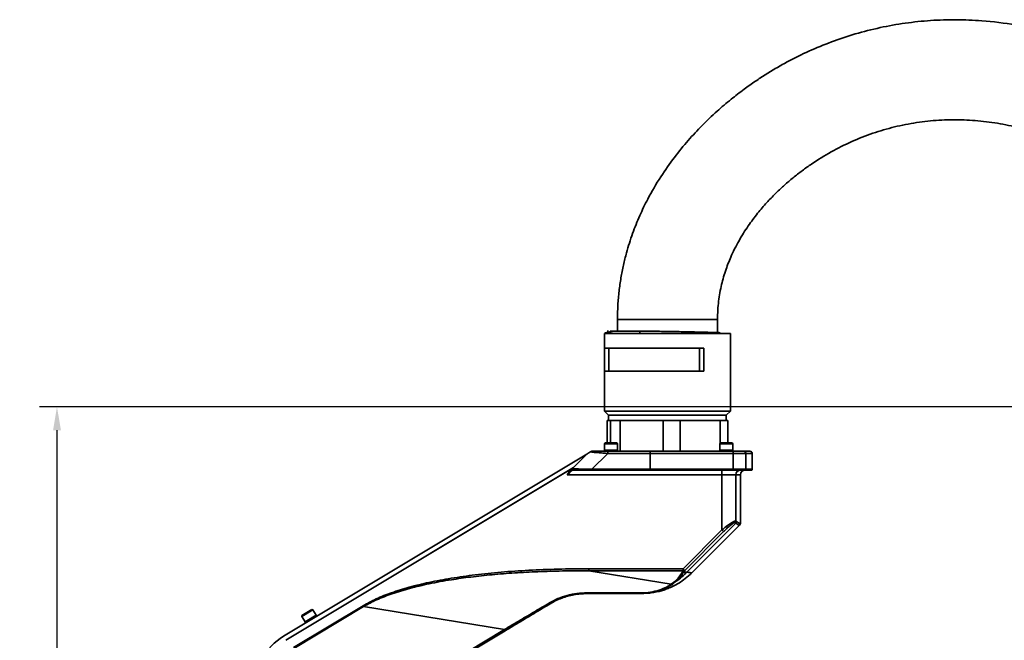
# Model space of a CAD drawing. Header units: millimetres. Extents: x 609 to 1177, y -109 to 470.
# Tile 44 of 60: x 748 to 832, y 304 to 357. Entities that reach past the tile are written whole.
import ezdxf

# ---------------------------------------------------------------- set-up
doc = ezdxf.new("R2010")
doc.units = ezdxf.units.MM
doc.header["$PDSIZE"] = -1
doc.layers.add('标注层', color=7, linetype='Continuous')
doc.dimstyles.new('ISO-25', dxfattribs={"dimtxt": 2.5, "dimasz": 2, "dimexe": 1.5, "dimexo": 0.625, "dimtad": 1, "dimdec": 1, "dimlfac": 5, "dimtxsty": 'Standard', "dimcen": 2.5, "dimclrd": 1, "dimclre": 1, "dimadec": 0, "dimazin": 0, "dimtfac": 1, "dimtdec": 1, "dimtmove": 0, "dimatfit": 3, "dimfxl": 1, "dimarcsym": 0})

# ---------------------------------------------------------------- blocks, each defined once
blk = doc.blocks.new('_D_9')
at = {"layer": 'Defpoints', "color": 0, "transparency": 16777216}
for p in [(846.039, 323.681), (751.662, 245.451), (779.419, 245.451)]:
    blk.add_point(p, dxfattribs=at)
at = {"layer": '标注层', "color": 1, "lineweight": -2, "transparency": 16777216}
for p, q in [((845.414, 323.681), (750.162, 323.681)), ((751.662, 321.681), (751.662, 247.451)), ((778.794, 245.451), (750.162, 245.451))]:
    blk.add_line(p, q, dxfattribs=at)
at = {"layer": '标注层', "color": 1, "transparency": 16777216}
for points in [[(751.329, 321.681), (751.996, 321.681), (751.662, 323.681)], [(751.329, 247.451), (751.996, 247.451), (751.662, 245.451)]]:
    blk.add_solid(points, dxfattribs=at)
at = {"layer": '标注层', "color": 0, "transparency": 16777216, "insert": (748.537, 278.24), "char_height": 2.5, "attachment_point": 1, "rotation": 90}
blk.add_mtext('391', dxfattribs=at)

msp = doc.modelspace()

# ---------------------------------------------------------------- linework, layer by layer
at = {"linetype": 'Continuous', "lineweight": 35}
for p, q in [((799.28869, 331.10507), (799.28869, 330.10507)), ((803.53869, 331.10507), (799.28869, 331.10507)), ((803.53869, 331.10507), (807.78869, 331.10507)), ((807.78869, 329.98329), (807.78869, 331.10507)), ((798.19429, 329.91089), (798.18869, 329.90507)), ((798.18869, 329.90507), (798.18869, 323.30507)), ((801.18134, 329.90507), (798.18869, 329.90507)), ((798.53139, 330.10507), (798.41049, 330.10507)), ((799.67302, 330.10507), (799.53772, 330.10507)), ((808.03411, 329.90507), (801.18134, 329.90507)), ((808.88869, 329.90507), (808.03411, 329.90507)), ((808.88869, 323.30507), (808.88869, 329.90507)), ((798.19336, 328.66507), (800.65349, 328.66507)), ((798.19336, 326.70507), (798.19336, 328.66507)), ((798.55478, 326.70507), (798.55478, 328.66507)), ((800.65349, 328.66507), (806.63165, 328.66507)), ((806.27022, 328.66507), (806.27022, 326.70507)), ((806.63165, 328.66507), (806.63165, 326.70507)), ((800.65349, 326.70507), (798.19336, 326.70507)), ((806.63165, 326.70507), (800.65349, 326.70507)), ((798.18869, 323.30507), (798.53869, 322.95507)), ((808.04403, 323.30507), (798.18869, 323.30507)), ((808.88869, 323.30507), (808.04403, 323.30507)), ((808.53869, 322.95507), (808.88869, 323.30507)), ((798.41284, 320.60507), (798.41284, 322.50507)), ((798.55001, 322.50507), (798.41284, 322.50507)), ((798.53869, 322.95507), (798.53869, 322.50507)), ((808.53869, 322.95507), (798.53869, 322.95507)), ((798.68718, 322.50507), (798.55001, 322.50507)), ((798.68718, 320.60507), (798.68718, 322.50507)), ((799.50462, 322.50507), (798.68718, 322.50507)), ((799.50462, 319.90507), (799.50462, 322.50507)), ((801.33556, 322.50507), (799.50462, 322.50507)), ((803.16649, 322.50507), (801.33556, 322.50507)), ((803.16649, 319.90507), (803.16649, 322.50507)), ((804.63047, 322.50507), (803.16649, 322.50507)), ((804.63047, 319.90507), (804.63047, 322.50507)), ((806.32424, 322.50507), (804.63047, 322.50507)), ((808.01801, 322.50507), (806.32424, 322.50507)), ((808.01801, 320.57439), (808.01801, 322.50507)), ((808.66454, 322.50507), (808.01801, 322.50507)), ((808.53869, 322.50507), (808.53869, 322.95507)), ((808.66454, 320.60507), (808.66454, 322.50507)), ((798.24869, 320.60507), (798.18869, 320.54507)), ((798.18869, 320.54507), (798.18869, 320.00507)), ((798.6417, 320.54507), (798.18869, 320.54507)), ((798.24869, 320.60507), (798.65228, 320.60507)), ((799.28869, 320.54507), (798.6417, 320.54507)), ((798.65228, 320.60507), (799.22869, 320.60507)), ((799.28869, 320.54507), (799.22869, 320.60507)), ((799.28869, 320.00507), (799.28869, 320.54507)), ((808.04869, 320.60507), (807.98869, 320.54507)), ((807.98869, 320.54507), (807.98869, 320.00507)), ((808.13292, 320.54507), (807.98869, 320.54507)), ((808.04869, 320.60507), (808.17719, 320.60507)), ((809.08869, 320.54507), (808.13292, 320.54507)), ((808.17719, 320.60507), (809.02869, 320.60507)), ((809.08869, 320.54507), (809.02869, 320.60507)), ((809.08869, 320.00507), (809.08869, 320.54507)), ((796.68573, 319.66408), (770.912, 304.17766)), ((795.42903, 318.39541), (796.71573, 319.68211)), ((797.08659, 319.90494), (797.0868, 319.90507)), ((797.1214, 318.36507), (798.48181, 319.70507)), ((798.18869, 320.00507), (798.18869, 319.90507)), ((798.6417, 320.00507), (798.18869, 320.00507)), ((799.28869, 320.00507), (798.18869, 320.00507)), ((798.47413, 319.90507), (802.03815, 319.90507)), ((798.48181, 319.70507), (802.05476, 319.70507)), ((799.28869, 320.00507), (798.6417, 320.00507)), ((799.28869, 319.90507), (799.28869, 320.00507)), ((802.03815, 319.90507), (809.10348, 319.90507)), ((802.05476, 319.70507), (802.05476, 318.36507)), ((809.12009, 319.70507), (802.05476, 319.70507)), ((807.98869, 320.00507), (807.98869, 319.90507)), ((808.13292, 320.00507), (807.98869, 320.00507)), ((809.08869, 320.00507), (807.98869, 320.00507)), ((809.08869, 320.00507), (808.13292, 320.00507)), ((809.08869, 319.90507), (809.08869, 320.00507)), ((809.12009, 318.36507), (809.12009, 319.70507)), ((809.12009, 319.70507), (810.19884, 319.70507)), ((810.19884, 318.36507), (810.19884, 319.70507)), ((810.73869, 319.70507), (810.19884, 319.70507)), ((810.73869, 318.36507), (810.73869, 319.70507)), ((771.11801, 303.83479), (795.54658, 318.51296)), ((771.11801, 303.83479), (795.03416, 318.20507)), ((795.02353, 317.90506), (795.20409, 318.17047)), ((795.2507, 318.1026), (795.02353, 317.90506)), ((795.073, 318.20507), (795.03416, 318.20507)), ((795.40428, 318.37066), (795.35585, 318.32223)), ((795.44817, 318.40735), (795.42903, 318.39541)), ((795.49039, 318.30507), (795.47145, 318.29456)), ((797.1214, 318.36507), (802.05476, 318.36507)), ((802.04978, 318.30507), (809.1151, 318.30507)), ((802.05476, 318.36507), (809.12009, 318.36507)), ((808.16236, 317.90507), (808.16236, 318.30507)), ((809.12009, 318.36507), (810.19884, 318.36507)), ((810.73869, 318.36507), (810.19884, 318.36507)), ((808.16236, 317.90507), (795.02353, 317.90507)), ((808.16236, 317.90507), (809.3477, 317.90507)), ((808.16236, 313.21201), (808.16236, 317.90507)), ((809.3477, 317.90507), (809.3477, 313.97595)), ((809.73869, 317.90507), (809.3477, 317.90507)), ((809.73869, 313.78791), (809.73869, 317.90507)), ((805.18427, 309.63509), (809.34467, 313.7955)), ((809.28915, 313.83695), (809.26796, 313.8424)), ((809.34467, 313.7955), (809.28915, 313.83695)), ((809.3477, 313.97595), (809.32228, 313.9814)), ((809.40358, 313.93449), (809.3477, 313.97595)), ((809.73869, 313.78791), (809.72467, 313.77398)), ((804.86627, 309.91592), (808.16236, 313.21201)), ((808.30136, 313.07301), (805.00527, 309.77692)), ((809.66618, 313.63256), (805.59605, 309.56243)), ((808.16236, 313.21201), (808.30136, 313.07301)), ((796.84419, 309.91592), (804.86627, 309.91592)), ((796.84419, 309.74632), (796.84419, 309.91592)), ((803.86459, 308.59583), (796.84419, 309.74632)), ((804.86627, 309.74632), (796.84419, 309.74632)), ((804.78462, 309.60449), (804.86627, 309.74632)), ((804.86627, 309.91592), (804.86627, 309.74632)), ((805.00527, 309.77692), (804.86627, 309.91592)), ((805.00527, 309.77692), (804.92362, 309.63509)), ((804.92362, 309.63509), (805.18427, 309.63509)), ((803.86459, 308.59583), (804.17647, 308.84615)), ((803.96084, 308.59165), (804.28551, 308.8506)), ((805.59605, 309.56243), (805.51777, 309.48556)), ((801.12598, 307.80507), (796.66988, 307.80507)), ((796.68522, 307.86759), (801.13614, 307.8554)), ((771.76085, 303.21601), (777.68089, 306.77313)), ((777.71914, 306.70946), (771.7991, 303.15234)), ((773.4032, 306.42117), (772.46031, 305.85463)), ((772.48084, 305.93696), (773.32086, 306.4417)), ((773.4032, 306.42117), (773.32086, 306.4417)), ((773.68132, 305.9583), (773.4032, 306.42117)), ((777.68089, 306.77313), (777.71914, 306.70946)), ((789.67707, 304.74983), (777.71914, 306.70946)), ((772.48084, 305.93696), (772.46031, 305.85463)), ((772.46031, 305.85463), (772.73843, 305.39176)), ((773.68132, 305.9583), (772.73843, 305.39176)), ((772.73843, 305.39176), (772.78994, 305.30604)), ((773.73282, 305.87258), (773.68132, 305.9583)), ((778.81379, 298.22252), (789.67707, 304.74983)), ((789.74182, 304.64207), (778.87854, 298.11475)), ((789.67707, 304.74983), (789.74182, 304.64207))]:
    msp.add_line(p, q, dxfattribs=at)
at = {"linetype": 'Continuous', "lineweight": 35, "flags": 128}
for points in [[(802.04203, 307.84472), (801.94151, 307.83396), (801.35341, 307.80507)], [(793.50067, 307.00576), (793.51374, 306.99055), (793.52625, 306.9773), (793.538, 306.96623), (793.54881, 306.9575), (793.55852, 306.95124), (793.56698, 306.94756), (793.57406, 306.94649), (793.57965, 306.94807)]]:
    msp.add_lwpolyline(points, dxfattribs=at)
at = {"linetype": 'Continuous', "lineweight": 35}
for centre, radius, start, end in [((797.25319, 319.30507), 0.6, 90, 115.5170973), ((797.17341, 319.75499), 1.30935, 357.8147511, 6.5815187), ((801.44023, 319.75472), 0.61654, 355.3804808, 14.1140429), ((808.50555, 319.75472), 0.61654, 355.3804792, 14.1140453), ((810.00062, 319.70685), 0.19823, 359.4845367, 89.4750906), ((810.53869, 319.70507), 0.2, 0, 90), ((795.073, 318.60507), 0.4, 270, 315), ((795.47367, 318.35484), 0.06032, 137.740956, 267.8910273), ((795.49086, 318.36511), 0.06005, 135.3101716, 269.5470852), ((796.4188, 318.35007), 0.70276, 356.3281088, 1.2224728), ((801.8704, 318.35017), 0.18496, 345.8859547, 4.6195208), ((808.93573, 318.35017), 0.18496, 345.8859547, 4.6195208), ((809.74527, 317.9075), 0.39758, 90.3543416, 180.3500121), ((810.13869, 317.90507), 0.4, 90, 180), ((810.13937, 318.36453), 0.05947, 270.5249094, 0.5154633), ((810.67869, 318.36507), 0.06, 270, 0), ((809.11864, 313.98087), 0.20364, 317.1592582, 0.1502714), ((809.14484, 313.97958), 0.20289, 315.3351792, 358.9756177), ((809.2012, 313.93828), 0.20242, 315.13812, 358.9283984), ((809.52493, 313.77378), 0.19974, 315.0043501, 0.0562627), ((809.53869, 313.78791), 0.2, 315, 360), ((800.90561, 313.62988), 5.85365, 305.2679694, 316.965151), ((804.81875, 309.78046), 0.17924, 259.0235205, 305.8076227), ((804.9004, 309.92228), 0.17924, 259.0235205, 305.8076227), ((804.22533, 308.98708), 0.14915, 250.8785882, 293.7962144), ((803.91795, 308.71415), 0.12979, 245.7261981, 289.2995783), ((796.58085, 307.86006), 0.10464, 328.2975593, 4.1248995), ((801.03624, 307.84936), 0.10008, 333.7306785, 3.4564364), ((773.53869, 299.80611), 5.1, 121, 180)]:
    msp.add_arc(centre, radius, start, end, dxfattribs=at)
for points, knots in [([(858.78869, 334.32884), (858.7745, 334.70552), (858.7473, 335.42731), (858.55453, 336.45224), (858.29816, 337.37715), (857.93118, 338.39001), (857.44049, 339.45321), (856.83526, 340.53181), (856.24667, 341.44695), (855.69682, 342.22052), (855.17289, 342.90506), (854.64589, 343.55124), (853.81644, 344.50946), (852.6071, 345.78006), (850.93574, 347.33429), (849.07997, 348.86527), (847.09446, 350.31929), (845.04061, 351.64374), (842.96081, 352.80998), (840.87471, 353.80809), (838.56123, 354.73646), (835.98994, 355.54719), (833.13778, 356.17157), (830.48979, 356.49964), (828.0731, 356.59805), (825.90052, 356.53033), (823.74044, 356.30587), (821.60085, 355.92491), (819.50293, 355.39105), (817.48312, 354.71774), (815.57411, 353.92877), (814.03382, 353.16791), (812.82191, 352.49121), (811.899, 351.93215), (810.97185, 351.32606), (809.98491, 350.62871), (808.89219, 349.78618), (807.69385, 348.76556), (806.47394, 347.60268), (805.2594, 346.29679), (804.07711, 344.84887), (802.91163, 343.18739), (801.93979, 341.52381), (801.15762, 339.9079), (800.54659, 338.38736), (800.09909, 336.97794), (799.78527, 335.7143), (799.57222, 334.62489), (799.41323, 333.49075), (799.30864, 332.31251), (799.29541, 331.51188), (799.28869, 331.10507)], [0, 0, 0, 0, 0.013566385, 0.025995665, 0.037469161, 0.048129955, 0.064782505, 0.079600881, 0.092667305, 0.103974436, 0.113793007, 0.123726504, 0.134017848, 0.159458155, 0.186891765, 0.216217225, 0.246102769, 0.275525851, 0.304231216, 0.331972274, 0.358802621, 0.394003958, 0.428996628, 0.463875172, 0.49001063, 0.516087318, 0.542135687, 0.568202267, 0.594333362, 0.620076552, 0.644859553, 0.668713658, 0.681938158, 0.694869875, 0.707589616, 0.721847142, 0.73840699, 0.757295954, 0.778545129, 0.799103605, 0.82152442, 0.845853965, 0.872167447, 0.890856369, 0.910504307, 0.93117082, 0.944087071, 0.957407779, 0.971152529, 0.985341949, 1, 1, 1, 1]), ([(807.78869, 331.10507), (807.79339, 331.36876), (807.8026, 331.88552), (807.87516, 332.6433), (807.98447, 333.36822), (808.1753, 334.27928), (808.48823, 335.3488), (809.0101, 336.65708), (809.67325, 337.942), (810.46233, 339.17062), (811.26202, 340.22159), (812.03216, 341.10562), (812.76435, 341.85791), (813.4808, 342.52655), (814.21506, 343.15228), (814.98184, 343.74941), (816.04336, 344.50408), (817.43109, 345.36062), (819.17359, 346.23496), (820.97518, 346.94483), (822.82026, 347.48641), (824.6989, 347.85849), (826.59776, 348.0597), (828.50282, 348.09232), (830.40247, 347.96011), (832.28687, 347.6671), (834.14248, 347.22053), (835.95612, 346.63039), (837.42494, 346.02742), (838.57148, 345.48365), (839.43428, 345.03737), (840.36658, 344.51334), (841.43241, 343.85974), (842.66832, 343.02808), (844.04542, 342.00298), (845.50835, 340.78289), (846.97718, 339.39318), (848.12648, 338.12286), (848.94189, 337.0661), (849.45454, 336.30688), (849.83021, 335.64924), (850.07395, 335.11927), (850.20946, 334.74413), (850.27003, 334.5002), (850.28579, 334.37913), (850.28838, 334.34335), (850.28861, 334.33248), (850.28869, 334.32884)], [0, 0, 0, 0, 0.01398671, 0.02741019, 0.04034861, 0.05286234, 0.07676942, 0.09935761, 0.12749463, 0.15333527, 0.17672854, 0.19749329, 0.21549708, 0.23239761, 0.24946501, 0.26665967, 0.28393852, 0.31854358, 0.35305601, 0.38723099, 0.42113314, 0.45493258, 0.48869397, 0.52229876, 0.5558849, 0.58959284, 0.6233525, 0.65702886, 0.69067674, 0.7075047, 0.72433779, 0.74219946, 0.76423053, 0.79064825, 0.82120257, 0.85526652, 0.8916481, 0.92839836, 0.94600627, 0.96242254, 0.97696221, 0.98613143, 0.99333498, 0.9980975, 0.99942335, 0.9998069, 1, 1, 1, 1]), ([(798.87262, 330.09094), (798.87333, 330.09057), (798.87442, 330.09001), (798.87377, 330.08856), (798.87238, 330.08745), (798.87098, 330.08663), (798.86919, 330.08579), (798.86612, 330.08457), (798.85841, 330.08211), (798.84567, 330.07903), (798.80409, 330.07038), (798.73141, 330.05864), (798.60555, 330.03782), (798.45569, 330.01075), (798.30779, 329.97692), (798.25278, 329.95378), (798.22383, 329.9416)], [0, 0, 0, 0, 0.00557433, 0.00855611, 0.00965492, 0.01061334, 0.01157764, 0.01268802, 0.01566493, 0.02544431, 0.0406369, 0.117437, 0.23666713, 0.45024456, 0.71071395, 1, 1, 1, 1]), ([(799.53772, 330.10507), (799.42185, 330.10507), (799.18442, 330.10507), (798.8878, 330.10507), (798.74039, 330.10507), (798.66507, 330.10507)], [0, 0, 0, 0, 0.31790314, 0.65143116, 1, 1, 1, 1]), ([(801.26946, 330.10507), (801.08756, 330.10507), (800.70752, 330.10507), (800.16462, 330.10507), (799.84102, 330.10507), (799.67302, 330.10507)], [0, 0, 0, 0, 0.30625847, 0.63983992, 1, 1, 1, 1]), ([(801.26946, 330.10507), (801.25838, 330.1024), (801.24132, 330.09829), (801.22081, 330.07335), (801.20669, 330.04753), (801.19531, 330.01549), (801.18433, 329.96893), (801.18251, 329.93023), (801.18134, 329.90507)], [0, 0, 0, 0, 0.23945684, 0.36836066, 0.5, 0.63163934, 0.76054316, 1, 1, 1, 1]), ([(808.01444, 329.97448), (807.98337, 329.97588), (807.81681, 329.9834), (807.41531, 329.99681), (806.83013, 330.01437), (806.18815, 330.03097), (805.526, 330.04634), (804.86423, 330.06023), (804.22246, 330.0724), (803.61456, 330.08271), (802.99452, 330.09191), (802.38017, 330.09921), (801.78692, 330.10413), (801.43572, 330.10477), (801.26946, 330.10507)], [0, 0, 0, 0, 0.02424276, 0.12999018, 0.23316841, 0.33274535, 0.42790225, 0.51805429, 0.60284498, 0.68212149, 0.7558989, 0.84594624, 0.92706882, 1, 1, 1, 1]), ([(796.71573, 319.68211), (796.71941, 319.68432), (796.72769, 319.68929), (796.80661, 319.73671), (796.89932, 319.79242), (796.96673, 319.83292), (796.97658, 319.83884)], [0, 0, 0, 0, 0.207367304, 0.46703957, 0.922101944, 1, 1, 1, 1]), ([(796.97658, 319.83884), (797.06133, 319.83152), (797.22862, 319.81706), (797.62372, 319.78204), (798.04514, 319.74443), (798.33677, 319.71814), (798.48181, 319.70507)], [0, 0, 0, 0, 0.257743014, 0.508766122, 0.755689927, 1, 1, 1, 1]), ([(796.97659, 319.83885), (796.98724, 319.84525), (797.00363, 319.8551), (797.02788, 319.86967), (797.04544, 319.88022), (797.06052, 319.88928), (797.07399, 319.89737), (797.08561, 319.90436), (797.08632, 319.90478), (797.0868, 319.90507)], [0, 0, 0, 0, 0.18300706, 0.28164731, 0.36486234, 0.44842531, 0.54302865, 0.69543953, 1, 1, 1, 1]), ([(797.0868, 319.90507), (797.11939, 319.90507), (797.18449, 319.90507), (797.37766, 319.90507), (797.67253, 319.90507), (798.06709, 319.90507), (798.33861, 319.90507), (798.47413, 319.90507)], [0, 0, 0, 0, 0.12558669, 0.25085684, 0.50083657, 0.75085875, 1, 1, 1, 1]), ([(809.10348, 319.90507), (809.2028, 319.90507), (809.42334, 319.90507), (809.70187, 319.90507), (809.91433, 319.90507), (809.97286, 319.90507), (810.00244, 319.90507)], [0, 0, 0, 0, 0.23217719, 0.51554916, 0.75523264, 1, 1, 1, 1]), ([(810.00244, 319.90507), (810.15839, 319.90507), (810.471, 319.90507), (810.51609, 319.90507), (810.53869, 319.90507)], [0, 0, 0, 0, 0.49887022, 1, 1, 1, 1]), ([(795.2507, 318.1026), (795.24714, 318.10546), (795.24001, 318.11119), (795.22993, 318.12139), (795.22096, 318.13204), (795.2136, 318.14276), (795.20843, 318.15286), (795.20565, 318.16176), (795.20508, 318.16925), (795.20683, 318.17247), (795.2077, 318.17408)], [0, 0, 0, 0, 0.12494323, 0.25000113, 0.3750539, 0.5000006, 0.62495131, 0.74999902, 0.8750604, 1, 1, 1, 1]), ([(795.20827, 318.17465), (795.25834, 318.22471), (795.33103, 318.29741), (795.40053, 318.3669), (795.41974, 318.38612), (795.42903, 318.39541)], [0, 0, 0, 0, 0.53333774, 0.77436382, 1, 1, 1, 1]), ([(795.47145, 318.29456), (795.46229, 318.28661), (795.44285, 318.26974), (795.37265, 318.2086), (795.3005, 318.14589), (795.2507, 318.1026)], [0, 0, 0, 0, 0.21634564, 0.45904081, 1, 1, 1, 1]), ([(795.44817, 318.40735), (795.46816, 318.40686), (795.50813, 318.40589), (795.71042, 318.40081), (796.0717, 318.39169), (796.58344, 318.37874), (796.94193, 318.36963), (797.1214, 318.36507)], [0, 0, 0, 0, 0.12679535, 0.25356735, 0.50335334, 0.7513738, 1, 1, 1, 1]), ([(795.49039, 318.30507), (795.50988, 318.30507), (795.54897, 318.30507), (795.74683, 318.30507), (796.09925, 318.30507), (796.5968, 318.30507), (796.94537, 318.30507), (797.12012, 318.30507)], [0, 0, 0, 0, 0.12497496, 0.25056018, 0.49997069, 0.74931921, 1, 1, 1, 1]), ([(809.1151, 318.30507), (809.23381, 318.30507), (809.47776, 318.30507), (809.795, 318.30507), (810.03759, 318.30507), (810.10642, 318.30507), (810.13992, 318.30507)], [0, 0, 0, 0, 0.243305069, 0.5, 0.756694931, 1, 1, 1, 1]), ([(810.67869, 318.30507), (810.65599, 318.30507), (810.61068, 318.30507), (810.2966, 318.30507), (810.13992, 318.30507)], [0, 0, 0, 0, 0.501129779, 1, 1, 1, 1]), ([(809.32228, 313.9814), (809.30308, 313.97882), (809.26416, 313.97359), (809.13272, 313.91634), (808.89276, 313.77211), (808.53739, 313.5172), (808.28813, 313.31435), (808.16236, 313.21201)], [0, 0, 0, 0, 0.107044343, 0.216965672, 0.460529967, 0.727812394, 1, 1, 1, 1]), ([(809.26796, 313.8424), (809.2513, 313.83963), (809.21753, 313.83402), (809.10528, 313.77421), (808.90619, 313.6297), (808.61396, 313.3782), (808.40871, 313.17781), (808.30136, 313.07301)], [0, 0, 0, 0, 0.10572605, 0.21435388, 0.44806155, 0.71133068, 1, 1, 1, 1]), ([(809.34467, 313.7955), (809.42352, 313.73515), (809.58384, 313.61244), (809.63843, 313.62578), (809.66618, 313.63256)], [0, 0, 0, 0, 0.491792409, 1, 1, 1, 1]), ([(809.72467, 313.77398), (809.69744, 313.76699), (809.64304, 313.75302), (809.48333, 313.87405), (809.40358, 313.93449)], [0, 0, 0, 0, 0.50064213, 1, 1, 1, 1]), ([(777.68089, 306.77313), (778.04549, 306.97321), (778.82217, 307.39939), (780.14033, 307.90836), (781.64416, 308.37511), (783.33609, 308.78056), (785.20544, 309.12834), (787.24428, 309.41462), (789.44287, 309.63907), (791.78943, 309.79882), (794.27312, 309.89836), (795.97307, 309.90997), (796.84419, 309.91592)], [0, 0, 0, 0, 0.063599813, 0.135477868, 0.215754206, 0.304546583, 0.401596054, 0.506706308, 0.619593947, 0.739804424, 0.866665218, 1, 1, 1, 1]), ([(796.84419, 309.74632), (796.09929, 309.74398), (794.65608, 309.73945), (792.56182, 309.67562), (790.56696, 309.57121), (788.6713, 309.42232), (786.8748, 309.22907), (785.09379, 308.98001), (783.35037, 308.66492), (781.66023, 308.2697), (780.16383, 307.81561), (778.85322, 307.32004), (778.08015, 306.90383), (777.71914, 306.70946)], [0, 0, 0, 0, 0.11436271, 0.22157196, 0.32164751, 0.42103377, 0.51347574, 0.59901838, 0.69708616, 0.78539534, 0.86532421, 0.93710852, 1, 1, 1, 1]), ([(804.17647, 308.84615), (804.29404, 308.96348), (804.53797, 309.20692), (804.70045, 309.46882), (804.78462, 309.60449)], [0, 0, 0, 0, 0.48195636, 1, 1, 1, 1]), ([(804.28551, 308.8506), (804.40715, 308.9706), (804.66181, 309.22185), (804.83379, 309.4933), (804.92362, 309.63509)], [0, 0, 0, 0, 0.47763288, 1, 1, 1, 1]), ([(805.18427, 309.63509), (805.30684, 309.61345), (805.52067, 309.57568), (805.55546, 309.56957), (805.57031, 309.56696)], [0, 0, 0, 0, 0.57320991, 1, 1, 1, 1]), ([(801.93159, 307.83299), (802.23041, 307.87423), (802.6583, 307.93329), (803.2145, 308.09873), (803.61193, 308.24348), (804.04169, 308.4361), (804.5308, 308.70859), (805.06928, 309.07823), (805.40919, 309.3953), (805.58958, 309.56357)], [0, 0, 0, 0, 0.2298603, 0.32914396, 0.42185072, 0.53277096, 0.66688639, 0.82321079, 1, 1, 1, 1]), ([(801.12598, 307.80507), (801.39423, 307.81468), (801.93124, 307.83393), (802.71075, 307.99935), (803.4243, 308.25667), (803.78216, 308.48009), (803.96084, 308.59165)], [0, 0, 0, 0, 0.25016447, 0.50081932, 0.75074443, 1, 1, 1, 1]), ([(801.13614, 307.8554), (801.39522, 307.86378), (801.91273, 307.88053), (802.66468, 308.03553), (803.35159, 308.27855), (803.6938, 308.4902), (803.86459, 308.59583)], [0, 0, 0, 0, 0.25148158, 0.502338, 0.75163266, 1, 1, 1, 1]), ([(793.50067, 307.00576), (793.74176, 307.13602), (794.22476, 307.39699), (795.01682, 307.66335), (795.84387, 307.83771), (796.4044, 307.85761), (796.68522, 307.86759)], [0, 0, 0, 0, 0.24957194, 0.50000905, 0.7495035, 1, 1, 1, 1]), ([(796.66988, 307.80507), (796.48979, 307.8004), (796.12997, 307.79107), (795.58887, 307.71469), (795.06054, 307.59395), (794.54873, 307.42542), (794.05203, 307.21529), (793.7391, 307.03827), (793.57965, 306.94807)], [0, 0, 0, 0, 0.16530386, 0.33029484, 0.49857646, 0.66226158, 0.82790468, 1, 1, 1, 1]), ([(801.35341, 307.80507), (801.34382, 307.80507), (801.32458, 307.80507), (801.19232, 307.80507), (801.12598, 307.80507)], [0, 0, 0, 0, 0.49847989, 1, 1, 1, 1]), ([(789.67707, 304.74983), (790.12567, 305.01437), (791.00128, 305.53071), (792.28092, 306.28567), (793.1001, 306.76928), (793.50067, 307.00576)], [0, 0, 0, 0, 0.34931257, 0.68181663, 1, 1, 1, 1]), ([(793.57965, 306.94807), (793.17371, 306.70416), (792.34607, 306.20686), (791.06147, 305.435), (790.18644, 304.90922), (789.74182, 304.64207)], [0, 0, 0, 0, 0.321342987, 0.655164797, 1, 1, 1, 1])]:
    msp.add_open_spline(points, degree=3, knots=knots, dxfattribs=at)
msp.add_open_spline([(797.12012, 318.30507), (797.94272, 318.30507), (799.58794, 318.30507), (801.22916, 318.30507), (802.04978, 318.30507)], degree=3, dxfattribs=at)

# ---------------------------------------------------------------- dimensions: what is measured, and where the dimension line sits
at = {"layer": '标注层'}
dim = msp.add_linear_dim(base=(751.66225, 245.45123), p1=(846.03883, 323.68123), p2=(779.41869, 245.45123), angle=90, text='391', dimstyle='ISO-25', dxfattribs=at)
dim.commit()
dim.dimension.update_dxf_attribs({"geometry": '_D_9', "text_midpoint": (751.66225, 281.15654), "dimtype": 160})

doc.saveas('drawing.dxf')
